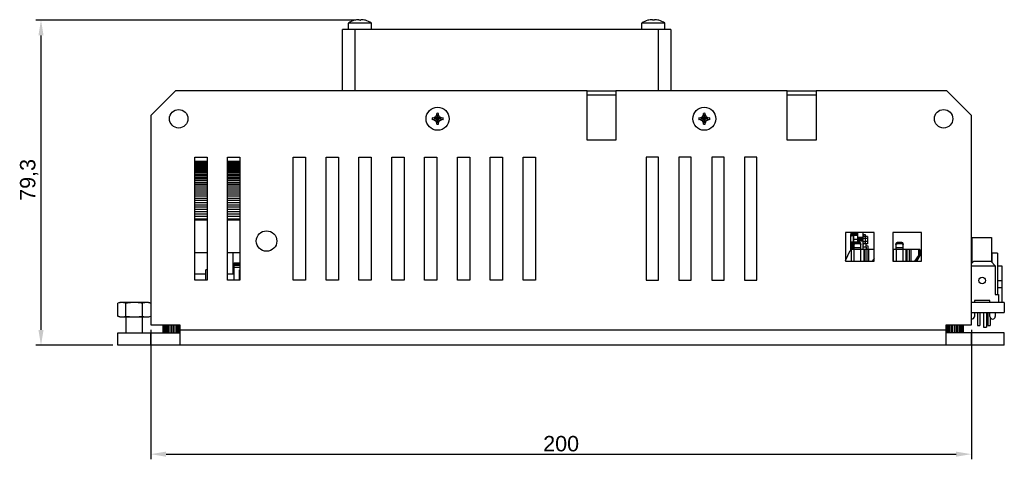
# Model space of a CAD drawing. Header units: millimetres. Extents: x 6 to 490, y 28 to 311.
# Tile 1 of 13: x 15 to 207, y 28 to 113. Entities that reach past the tile are written whole.
import ezdxf

# ---------------------------------------------------------------- set-up
doc = ezdxf.new("R2010")
doc.units = ezdxf.units.MM
doc.linetypes.add('ACAD_ISO10W100', pattern=[18, 12, -3, 0, -3])
doc.layers.add('Assi', color=3, linetype='ACAD_ISO10W100')
doc.styles.get("Standard").update_dxf_attribs({"font": 'arial.ttf', "height": 3})
doc.dimstyles.new('ISO-25', dxfattribs={"dimtxt": 3, "dimasz": 3, "dimexe": 1, "dimexo": 1, "dimgap": 0.5, "dimtad": 1, "dimtoh": 1, "dimdec": 1, "dimlfac": 1.25, "dimtxsty": 'Standard', "dimcen": 3, "dimclrd": 2, "dimclre": 2, "dimclrt": 2, "dimadec": 0, "dimazin": 0, "dimtfac": 1, "dimtdec": 1, "dimtmove": 0, "dimatfit": 3, "dimfxl": 0, "dimarcsym": 0})

# ---------------------------------------------------------------- blocks, each defined once
blk = doc.blocks.new('*D23')
at = {"color": 2, "linetype": 'Continuous', "lineweight": -2}
for p, q in [((79.79, 113.33), (17.76, 113.33)), ((18.76, 52.91), (18.76, 110.33)), ((32.76, 49.91), (17.76, 49.91))]:
    blk.add_line(p, q, dxfattribs=at)
at = {"color": 2, "linetype": 'Continuous'}
for points in [[(18.26, 110.33), (19.26, 110.33), (18.76, 113.33)], [(18.26, 52.91), (19.26, 52.91), (18.76, 49.91)]]:
    blk.add_solid(points, dxfattribs=at)
at = {"layer": 'Defpoints', "color": 0, "linetype": 'Continuous'}
for p in [(18.76, 113.33), (80.79, 113.33), (33.76, 49.91)]:
    blk.add_point(p, dxfattribs=at)
at = {"color": 2, "linetype": 'Continuous', "insert": (14.66, 82.16), "char_height": 3, "attachment_point": 2, "rotation": 90}
blk.add_mtext('79,3', dxfattribs=at)
blk = doc.blocks.new('*D33')
at = {"layer": 'Assi', "color": 2, "linetype": 'Continuous', "lineweight": -2}
for p, q in [((40.16, 52.91), (40.16, 27.68)), ((200.16, 52.91), (200.16, 27.68)), ((43.16, 28.68), (197.16, 28.68))]:
    blk.add_line(p, q, dxfattribs=at)
at = {"layer": 'Assi', "color": 2, "linetype": 'Continuous'}
for points in [[(43.16, 29.18), (43.16, 28.18), (40.16, 28.68)], [(197.16, 29.18), (197.16, 28.18), (200.16, 28.68)]]:
    blk.add_solid(points, dxfattribs=at)
at = {"layer": 'Defpoints', "color": 0, "linetype": 'Continuous'}
for p in [(40.16, 53.91), (200.16, 53.91), (200.16, 28.68)]:
    blk.add_point(p, dxfattribs=at)
at = {"layer": 'Assi', "color": 2, "linetype": 'Continuous', "insert": (120.16, 30.71), "char_height": 3, "attachment_point": 5}
blk.add_mtext('200', dxfattribs=at)

msp = doc.modelspace()

# ---------------------------------------------------------------- linework, layer by layer
at = {"color": 7, "linetype": 'Continuous'}
for p, q in [((79.871, 113.285), (79.868, 113.289)), ((80.791, 113.287), (80.786, 113.331)), ((81.075, 113.287), (81.071, 113.287)), ((81.075, 113.286), (81.08, 113.331)), ((81.998, 113.289), (81.995, 113.285)), ((137.071, 113.285), (137.068, 113.289)), ((137.991, 113.287), (137.986, 113.331)), ((138.275, 113.287), (138.271, 113.287)), ((138.275, 113.286), (138.28, 113.331)), ((139.198, 113.289), (139.195, 113.285)), ((141.533, 111.513), (77.533, 111.513)), ((77.533, 99.513), (77.533, 111.513)), ((83.173, 112.747), (78.693, 112.747)), ((78.693, 111.513), (78.693, 112.747)), ((83.173, 111.513), (83.173, 112.747)), ((135.893, 111.513), (135.893, 112.747)), ((140.373, 112.747), (135.893, 112.747)), ((140.373, 111.513), (140.373, 112.747)), ((141.533, 111.513), (141.533, 99.513)), ((40.162, 94.712), (44.962, 99.512)), ((125.216, 99.512), (44.962, 99.512)), ((125.216, 99.513), (130.816, 99.513)), ((125.216, 89.912), (125.216, 99.512)), ((125.216, 98.713), (130.816, 98.713)), ((130.816, 99.512), (130.816, 89.912)), ((164.254, 99.512), (130.816, 99.512)), ((164.254, 99.513), (169.854, 99.513)), ((164.254, 89.912), (164.254, 99.512)), ((164.254, 98.713), (169.854, 98.713)), ((169.854, 99.512), (169.854, 89.912)), ((195.362, 99.512), (169.854, 99.512)), ((195.362, 99.512), (200.162, 94.712)), ((40.162, 94.712), (40.162, 53.912)), ((97.137, 93.896), (95.013, 94.25)), ((97.137, 94.25), (95.013, 93.896)), ((96.463, 93.685), (95.687, 94.461)), ((96.463, 94.461), (95.687, 93.685)), ((96.252, 93.011), (95.898, 95.135)), ((95.898, 93.011), (96.252, 95.135)), ((149.137, 94.25), (147.013, 93.896)), ((149.137, 93.896), (147.013, 94.25)), ((148.463, 93.685), (147.687, 94.461)), ((147.687, 93.685), (148.463, 94.461)), ((148.252, 93.011), (147.898, 95.135)), ((147.898, 93.011), (148.252, 95.135)), ((200.162, 53.912), (200.162, 94.712)), ((130.816, 89.912), (125.216, 89.912)), ((169.854, 89.912), (164.254, 89.912)), ((48.733, 86.612), (51.133, 86.612)), ((48.733, 62.612), (48.733, 86.612)), ((51.133, 86.612), (51.133, 62.612)), ((55.133, 86.612), (57.533, 86.612)), ((55.133, 62.612), (55.133, 86.612)), ((57.533, 86.612), (57.533, 62.612)), ((67.933, 86.612), (70.333, 86.612)), ((67.933, 62.612), (67.933, 86.612)), ((70.333, 86.612), (70.333, 62.612)), ((74.333, 86.612), (76.733, 86.612)), ((74.333, 62.612), (74.333, 86.612)), ((76.733, 86.612), (76.733, 62.612)), ((80.733, 86.612), (83.133, 86.612)), ((80.733, 62.612), (80.733, 86.612)), ((83.133, 86.612), (83.133, 62.612)), ((87.133, 86.612), (89.533, 86.612)), ((87.133, 62.612), (87.133, 86.612)), ((89.533, 86.612), (89.533, 62.612)), ((93.533, 86.612), (95.933, 86.612)), ((93.533, 62.612), (93.533, 86.612)), ((95.933, 86.612), (95.933, 62.612)), ((99.933, 86.612), (102.333, 86.612)), ((99.933, 62.612), (99.933, 86.612)), ((102.333, 86.612), (102.333, 62.612)), ((106.333, 86.612), (108.733, 86.612)), ((106.333, 62.612), (106.333, 86.612)), ((108.733, 86.612), (108.733, 62.612)), ((112.733, 86.612), (115.133, 86.612)), ((112.733, 62.612), (112.733, 86.612)), ((115.133, 86.612), (115.133, 62.612)), ((136.735, 86.612), (136.735, 62.612)), ((139.135, 86.612), (136.735, 86.612)), ((139.135, 62.612), (139.135, 86.612)), ((143.135, 86.612), (143.135, 62.612)), ((145.535, 86.612), (143.135, 86.612)), ((145.535, 62.612), (145.535, 86.612)), ((149.535, 86.612), (149.535, 62.612)), ((151.935, 86.612), (149.535, 86.612)), ((151.935, 62.612), (151.935, 86.612)), ((155.935, 86.612), (155.935, 62.612)), ((158.335, 86.612), (155.935, 86.612)), ((158.335, 62.612), (158.335, 86.612)), ((48.733, 85.833), (51.133, 85.833)), ((48.733, 85.824), (51.133, 85.824)), ((48.733, 85.799), (51.133, 85.799)), ((48.733, 85.758), (51.133, 85.758)), ((48.733, 85.7), (51.133, 85.7)), ((48.733, 85.626), (51.133, 85.626)), ((48.733, 85.535), (51.133, 85.535)), ((48.733, 85.429), (51.133, 85.429)), ((48.733, 85.306), (51.133, 85.306)), ((48.733, 85.167), (51.133, 85.167)), ((48.733, 85.012), (51.133, 85.012)), ((48.733, 84.842), (51.133, 84.842)), ((48.733, 84.657), (51.133, 84.657)), ((55.133, 85.833), (57.533, 85.833)), ((55.133, 85.824), (57.533, 85.824)), ((55.133, 85.799), (57.533, 85.799)), ((55.133, 85.758), (57.533, 85.758)), ((55.133, 85.7), (57.533, 85.7)), ((55.133, 85.626), (57.533, 85.626)), ((55.133, 85.535), (57.533, 85.535)), ((55.133, 85.429), (57.533, 85.429)), ((55.133, 85.306), (57.533, 85.306)), ((55.133, 85.167), (57.533, 85.167)), ((55.133, 85.012), (57.533, 85.012)), ((55.133, 84.842), (57.533, 84.842)), ((55.133, 84.657), (57.533, 84.657)), ((48.733, 84.456), (51.133, 84.456)), ((48.733, 84.241), (51.133, 84.241)), ((48.733, 84.01), (51.133, 84.01)), ((48.733, 83.766), (51.133, 83.766)), ((48.733, 83.507), (51.133, 83.507)), ((48.733, 83.235), (51.133, 83.235)), ((48.733, 82.949), (51.133, 82.949)), ((48.733, 82.651), (51.133, 82.651)), ((55.133, 84.456), (57.533, 84.456)), ((55.133, 84.241), (57.533, 84.241)), ((55.133, 84.01), (57.533, 84.01)), ((55.133, 83.766), (57.533, 83.766)), ((55.133, 83.507), (57.533, 83.507)), ((55.133, 83.235), (57.533, 83.235)), ((55.133, 82.949), (57.533, 82.949)), ((55.133, 82.651), (57.533, 82.651)), ((48.733, 82.339), (51.133, 82.339)), ((48.733, 82.016), (51.133, 82.016)), ((48.733, 81.68), (51.133, 81.68)), ((48.733, 81.333), (51.133, 81.333)), ((48.733, 80.974), (51.133, 80.974)), ((55.133, 82.339), (57.533, 82.339)), ((55.133, 82.016), (57.533, 82.016)), ((55.133, 81.68), (57.533, 81.68)), ((55.133, 81.333), (57.533, 81.333)), ((55.133, 80.974), (57.533, 80.974)), ((48.733, 80.605), (51.133, 80.605)), ((48.733, 80.226), (51.133, 80.226)), ((48.733, 79.838), (51.133, 79.838)), ((48.733, 79.439), (51.133, 79.439)), ((48.733, 79.033), (51.133, 79.033)), ((55.133, 80.605), (57.533, 80.605)), ((55.133, 80.226), (57.533, 80.226)), ((55.133, 79.838), (57.533, 79.838)), ((55.133, 79.439), (57.533, 79.439)), ((55.133, 79.033), (57.533, 79.033)), ((48.733, 78.617), (51.133, 78.617)), ((48.733, 78.194), (51.133, 78.194)), ((48.733, 77.764), (51.133, 77.764)), ((48.733, 77.327), (51.133, 77.327)), ((48.733, 76.884), (51.133, 76.884)), ((55.133, 78.617), (57.533, 78.617)), ((55.133, 78.194), (57.533, 78.194)), ((55.133, 77.764), (57.533, 77.764)), ((55.133, 77.327), (57.533, 77.327)), ((55.133, 76.884), (57.533, 76.884)), ((48.733, 76.435), (51.133, 76.435)), ((48.733, 75.981), (51.133, 75.981)), ((48.733, 75.523), (51.133, 75.523)), ((48.733, 75.06), (51.133, 75.06)), ((55.133, 76.435), (57.533, 76.435)), ((55.133, 75.981), (57.533, 75.981)), ((55.133, 75.523), (57.533, 75.523)), ((55.133, 75.06), (57.533, 75.06)), ((48.733, 74.594), (51.133, 74.594)), ((51.133, 74.313), (48.733, 74.313)), ((55.133, 74.594), (57.533, 74.594)), ((57.533, 74.313), (55.133, 74.313)), ((175.602, 71.912), (175.602, 66.312)), ((181.202, 71.912), (175.602, 71.912)), ((176.613, 71.541), (176.619, 71.543)), ((176.613, 68.405), (176.613, 71.541)), ((176.619, 71.912), (176.619, 71.39)), ((177.779, 71.718), (176.779, 71.718)), ((177.199, 71.23), (176.779, 71.23)), ((177.121, 71.23), (177.121, 70.028)), ((177.179, 71.534), (177.179, 71.718)), ((177.991, 71.534), (177.179, 71.534)), ((177.199, 70.034), (177.199, 71.289)), ((177.991, 71.289), (177.199, 71.289)), ((177.939, 71.912), (177.939, 71.878)), ((177.939, 71.534), (177.939, 71.39)), ((177.991, 71.474), (177.939, 71.474)), ((177.991, 69.929), (177.991, 71.912)), ((179.055, 70.247), (179.055, 71.912)), ((179.055, 71.223), (179.191, 71.223)), ((179.495, 71.448), (179.063, 71.448)), ((179.615, 71.147), (179.063, 71.147)), ((179.495, 71.138), (179.063, 71.138)), ((179.191, 71.223), (179.191, 71.147)), ((179.495, 71.147), (179.495, 71.448)), ((179.495, 69.698), (179.495, 71.138)), ((179.871, 71.118), (179.495, 71.118)), ((179.615, 71.147), (179.615, 71.118)), ((179.871, 71.118), (179.871, 69.718)), ((181.202, 66.312), (181.202, 71.912)), ((184.802, 71.912), (184.802, 66.312)), ((190.402, 71.912), (184.802, 71.912)), ((190.402, 66.312), (190.402, 71.912)), ((176.619, 69.868), (176.619, 68.405)), ((177.779, 70.028), (176.779, 70.028)), ((177.179, 69.788), (177.179, 69.38)), ((177.214, 69.788), (177.179, 69.788)), ((177.179, 69.38), (177.198, 69.38)), ((177.198, 69.713), (177.198, 68.612)), ((177.991, 70.521), (177.199, 70.521)), ((177.991, 70.034), (177.199, 70.034)), ((177.405, 70.028), (177.405, 70.034)), ((178.315, 69.929), (177.503, 69.929)), ((178.315, 69.699), (177.503, 69.699)), ((179.055, 70.918), (177.991, 70.918)), ((179.055, 70.781), (177.991, 70.781)), ((179.055, 70.597), (177.991, 70.597)), ((179.055, 70.444), (177.991, 70.444)), ((179.055, 70.327), (177.991, 70.327)), ((179.055, 70.254), (177.991, 70.254)), ((179.055, 70.235), (177.991, 70.235)), ((178.62, 68.612), (178.62, 69.713)), ((179.055, 68.612), (179.055, 70.235)), ((179.055, 69.788), (179.063, 69.788)), ((179.063, 69.287), (179.055, 69.287)), ((179.495, 70.738), (179.063, 70.738)), ((179.495, 70.098), (179.063, 70.098)), ((179.495, 69.698), (179.063, 69.698)), ((179.871, 70.718), (179.495, 70.718)), ((179.871, 70.118), (179.495, 70.118)), ((179.871, 69.718), (179.495, 69.718)), ((179.615, 69.068), (179.615, 69.718)), ((179.615, 69.336), (179.927, 69.309)), ((179.927, 69.309), (179.927, 68.612)), ((185.427, 69.713), (185.427, 68.612)), ((186.545, 69.929), (185.732, 69.929)), ((186.545, 69.699), (185.732, 69.699)), ((186.85, 68.612), (186.85, 69.713)), ((200.221, 70.929), (200.221, 65.917)), ((200.221, 70.929), (204.085, 70.929)), ((204.085, 70.929), (204.085, 66.124)), ((51.133, 67.913), (48.733, 67.913)), ((57.533, 67.913), (55.133, 67.913)), ((56.184, 67.913), (56.184, 63.753)), ((175.602, 66.473), (176.503, 68.405)), ((176.69, 68.405), (176.503, 68.405)), ((176.69, 68.612), (176.69, 66.312)), ((177.218, 68.612), (176.69, 68.612)), ((177.179, 68.612), (177.179, 68.772)), ((177.198, 68.772), (177.179, 68.772)), ((181.202, 68.612), (178.62, 68.612)), ((179.615, 69.068), (179.063, 69.068)), ((179.615, 69.067), (179.063, 69.067)), ((179.149, 68.612), (179.149, 66.312)), ((179.495, 69.068), (179.495, 69.067)), ((179.615, 69.067), (179.615, 68.612)), ((184.919, 68.405), (184.802, 68.405)), ((184.919, 68.612), (184.919, 66.312)), ((185.448, 68.612), (184.919, 68.612)), ((190.118, 68.612), (186.85, 68.612)), ((187.378, 68.612), (187.378, 66.312)), ((189.866, 67.393), (189.052, 66.312)), ((189.304, 66.312), (190.118, 67.393)), ((190.118, 67.393), (189.435, 66.312)), ((189.866, 68.612), (189.866, 67.393)), ((189.866, 67.393), (190.118, 67.393)), ((190.118, 68.612), (190.118, 67.393)), ((204.135, 67.873), (204.135, 66.074)), ((205.261, 67.873), (204.135, 67.873)), ((205.261, 67.873), (205.261, 59.833)), ((56.371, 65.829), (56.371, 62.612)), ((57.533, 65.913), (56.531, 65.913)), ((57.533, 65.64), (56.531, 65.64)), ((175.602, 66.312), (181.202, 66.312)), ((181.202, 66.816), (180.822, 66.312)), ((181.074, 66.312), (181.202, 66.482)), ((184.802, 66.312), (190.402, 66.312)), ((200.537, 66.233), (200.162, 65.858)), ((200.162, 65.433), (204.777, 65.433)), ((203.977, 66.233), (200.537, 66.233)), ((204.777, 65.433), (203.977, 66.233)), ((204.777, 65.433), (204.777, 59.833)), ((205.261, 65.433), (206.098, 65.433)), ((206.098, 65.433), (206.098, 58.233)), ((50.926, 63.753), (48.733, 63.753)), ((51.133, 64.633), (50.926, 64.633)), ((50.926, 62.612), (50.926, 64.633)), ((56.371, 63.753), (55.133, 63.753)), ((57.533, 64.633), (57.479, 64.633)), ((57.479, 62.612), (57.479, 64.633)), ((51.133, 62.612), (48.733, 62.612)), ((57.533, 62.612), (55.133, 62.612)), ((70.333, 62.612), (67.933, 62.612)), ((76.733, 62.612), (74.333, 62.612)), ((83.133, 62.612), (80.733, 62.612)), ((89.533, 62.612), (87.133, 62.612)), ((95.933, 62.612), (93.533, 62.612)), ((102.333, 62.612), (99.933, 62.612)), ((108.733, 62.612), (106.333, 62.612)), ((115.133, 62.612), (112.733, 62.612)), ((136.735, 62.612), (139.135, 62.612)), ((143.135, 62.612), (145.535, 62.612)), ((149.535, 62.612), (151.935, 62.612)), ((155.935, 62.612), (158.335, 62.612)), ((205.261, 62.535), (206.093, 62.535)), ((206.093, 62.535), (206.093, 61.175)), ((204.777, 59.833), (205.457, 59.833)), ((205.261, 61.175), (206.093, 61.175)), ((205.457, 59.833), (205.457, 58.233)), ((34.155, 58.245), (33.712, 58.126)), ((33.712, 55.563), (33.712, 58.126)), ((39.735, 58.245), (34.155, 58.245)), ((35.329, 55.563), (35.329, 58.126)), ((38.562, 55.563), (38.562, 58.126)), ((39.735, 58.245), (40.162, 58.13)), ((206.545, 58.233), (200.162, 58.233)), ((200.745, 58.633), (200.745, 58.233)), ((203.769, 58.633), (200.745, 58.633)), ((203.769, 58.233), (203.769, 58.633)), ((206.545, 58.233), (206.545, 56.312)), ((200.162, 56.312), (206.545, 56.312)), ((200.745, 56.312), (200.745, 55.553)), ((201.306, 56.312), (201.306, 53.752)), ((201.786, 56.312), (201.786, 53.752)), ((202.538, 56.312), (202.538, 53.464)), ((203.097, 56.312), (203.097, 53.464)), ((203.338, 56.312), (203.338, 53.752)), ((203.769, 55.553), (203.769, 56.312)), ((204.809, 56.312), (204.809, 55.553)), ((34.155, 55.445), (33.712, 55.563)), ((34.155, 55.445), (39.735, 55.445)), ((35.348, 52.312), (35.348, 55.445)), ((38.548, 52.312), (38.548, 55.445)), ((39.735, 55.445), (40.162, 55.559)), ((40.162, 53.912), (45.842, 53.912)), ((42.532, 53.912), (42.532, 52.312)), ((42.564, 53.912), (42.564, 52.312)), ((42.66, 53.912), (42.66, 52.312)), ((42.816, 53.912), (42.816, 52.312)), ((43.026, 53.912), (43.026, 52.312)), ((43.282, 53.912), (43.282, 52.312)), ((43.574, 53.912), (43.574, 52.312)), ((43.891, 53.912), (43.891, 52.312)), ((44.22, 53.912), (44.22, 52.312)), ((44.549, 53.912), (44.549, 52.312)), ((44.866, 53.912), (44.866, 52.312)), ((45.158, 53.912), (45.158, 52.312)), ((45.414, 53.912), (45.414, 52.312)), ((45.624, 53.912), (45.624, 52.312)), ((45.78, 53.912), (45.78, 52.312)), ((45.842, 53.912), (45.842, 49.912)), ((195.202, 49.912), (195.202, 53.912)), ((195.202, 53.912), (200.162, 53.912)), ((195.264, 53.912), (195.264, 52.312)), ((195.419, 53.912), (195.419, 52.312)), ((195.629, 53.912), (195.629, 52.312)), ((195.885, 53.912), (195.885, 52.312)), ((196.177, 53.912), (196.177, 52.312)), ((196.494, 53.912), (196.494, 52.312)), ((196.823, 53.912), (196.823, 52.312)), ((197.152, 53.912), (197.152, 52.312)), ((197.469, 53.912), (197.469, 52.312)), ((197.761, 53.912), (197.761, 52.312)), ((198.017, 53.912), (198.017, 52.312)), ((198.227, 53.912), (198.227, 52.312)), ((198.383, 53.912), (198.383, 52.312)), ((198.479, 53.912), (198.479, 52.312)), ((198.511, 53.912), (198.511, 52.312)), ((201.306, 53.752), (201.786, 53.752)), ((203.338, 53.752), (203.818, 53.752)), ((203.818, 55.333), (203.818, 53.752)), ((33.762, 52.312), (45.842, 52.312)), ((33.762, 49.912), (33.762, 52.312)), ((40.162, 49.912), (40.162, 52.312)), ((206.562, 52.312), (195.202, 52.312)), ((200.162, 49.912), (200.162, 52.312)), ((202.538, 53.464), (203.097, 53.464)), ((206.562, 49.912), (206.562, 52.312)), ((206.562, 49.912), (33.762, 49.912))]:
    msp.add_line(p, q, dxfattribs=at)
at = {"color": 9, "linetype": 'Continuous'}
for p, q in [((79.933, 111.513), (79.933, 99.513)), ((139.133, 99.513), (139.133, 111.513)), ((176.619, 71.878), (177.939, 71.878)), ((176.619, 71.39), (177.939, 71.39)), ((176.666, 71.912), (176.666, 71.878)), ((176.666, 71.765), (176.666, 71.39)), ((176.892, 71.878), (176.892, 71.912)), ((176.892, 71.39), (176.892, 71.718)), ((177.005, 71.912), (177.005, 71.23)), ((177.214, 71.718), (177.214, 71.534)), ((177.739, 71.534), (177.739, 71.718)), ((177.773, 71.718), (177.773, 71.534)), ((177.779, 71.718), (177.779, 71.912)), ((177.779, 71.289), (177.779, 71.534)), ((177.814, 71.534), (177.814, 71.722)), ((177.854, 71.737), (177.854, 71.534)), ((177.291, 69.868), (176.619, 69.868)), ((176.666, 69.868), (176.666, 68.405)), ((176.892, 68.612), (176.892, 69.868)), ((177.005, 70.028), (177.005, 68.612)), ((177.503, 69.929), (177.503, 69.699)), ((177.779, 69.929), (177.779, 70.028)), ((178.315, 69.699), (178.315, 69.929)), ((185.732, 69.929), (185.732, 69.699)), ((186.545, 69.699), (186.545, 69.929)), ((177.198, 68.971), (178.62, 68.971)), ((177.218, 68.612), (177.218, 66.312)), ((178.62, 68.612), (177.218, 68.612)), ((178.62, 66.312), (178.62, 68.612)), ((179.352, 68.612), (179.352, 66.312)), ((179.839, 66.312), (179.839, 68.612)), ((180.091, 68.612), (180.091, 66.312)), ((185.427, 68.971), (186.85, 68.971)), ((185.448, 68.612), (185.448, 66.312)), ((186.85, 68.612), (185.448, 68.612)), ((186.85, 66.312), (186.85, 68.612)), ((187.581, 68.612), (187.581, 66.312)), ((188.069, 66.312), (188.069, 68.612)), ((188.321, 68.612), (188.321, 66.312)), ((56.371, 65.515), (57.533, 65.515)), ((56.531, 65.913), (56.531, 65.64)), ((57.533, 65.106), (56.371, 65.106)), ((45.842, 52.912), (195.202, 52.912))]:
    msp.add_line(p, q, dxfattribs=at)
at = {"color": 7, "linetype": 'Continuous'}
for centre, radius in [((96.075, 94.073), 2.24), ((148.075, 94.073), 2.24), ((45.602, 94.073), 1.8), ((194.723, 94.073), 1.8), ((62.733, 70.232), 2), ((202.257, 62.553), 0.64)]:
    msp.add_circle(centre, radius, dxfattribs=at)
for centre, radius, start, end in [((80.933, 109.433), 4, 105.43697, 124.0558), ((80.935, 109.531), 3.902, 103.11636, 105.81436), ((80.722, 110.059), 3.341, 93.04562, 101.62232), ((80.933, 108.442), 4.847, 91.6735, 92.09038), ((80.933, 108.436), 4.853, 88.375, 91.67318), ((80.933, 108.442), 4.847, 87.90962, 88.32647), ((81.148, 110.096), 3.303, 78.32846, 87.0036), ((80.931, 109.531), 3.902, 74.18564, 76.88364), ((80.933, 109.433), 4, 55.94414, 74.56301), ((138.133, 109.433), 4, 105.43697, 124.0558), ((138.135, 109.531), 3.902, 103.11636, 105.81436), ((137.922, 110.059), 3.341, 93.04562, 101.62232), ((138.133, 108.442), 4.847, 91.6735, 92.09038), ((138.133, 108.436), 4.853, 88.375, 91.67318), ((138.133, 108.442), 4.847, 87.90962, 88.32647), ((138.348, 110.096), 3.303, 78.32846, 87.0036), ((138.131, 109.531), 3.902, 74.18564, 76.88364), ((138.133, 109.433), 4, 55.94414, 74.56301), ((100.186, 94.073), 5.176, 178.04077, 181.52363), ((99.777, 85.416), 9.927, 114.33063, 117.51159), ((104.801, 90.338), 10.003, 152.50059, 155.65719), ((96.075, 89.962), 5.176, 88.04071, 91.95929), ((87.418, 90.371), 9.927, 24.33063, 27.51159), ((92.374, 85.416), 9.926, 62.48838, 65.6694), ((91.964, 94.073), 5.176, 358.3794, 1.95924), ((152.186, 94.073), 5.176, 178.04077, 181.52363), ((151.777, 85.416), 9.927, 114.33063, 117.51159), ((156.801, 90.338), 10.003, 152.50059, 155.65719), ((148.075, 89.962), 5.176, 88.04071, 91.95929), ((139.418, 90.371), 9.927, 24.33063, 27.51159), ((144.374, 85.416), 9.926, 62.48838, 65.6694), ((143.964, 94.073), 5.176, 358.3794, 1.95924), ((100.18, 94.073), 5.169, 181.52378, 181.95983), ((99.81, 102.799), 10.003, 242.50059, 245.65719), ((104.732, 97.775), 9.927, 204.33063, 207.51159), ((96.075, 98.184), 5.176, 268.04071, 271.95929), ((87.418, 97.775), 9.926, 332.48839, 335.66939), ((92.374, 102.73), 9.927, 294.33063, 297.51159), ((91.971, 94.073), 5.169, 358.04016, 358.37917), ((152.18, 94.073), 5.169, 181.52378, 181.95983), ((151.81, 102.799), 10.003, 242.50059, 245.65719), ((156.732, 97.775), 9.927, 204.33063, 207.51159), ((148.075, 98.184), 5.176, 268.04071, 271.95929), ((139.418, 97.775), 9.926, 332.48839, 335.66939), ((144.374, 102.73), 9.927, 294.33063, 297.51159), ((143.971, 94.073), 5.169, 358.04016, 358.37917), ((176.779, 71.878), 0.16, 180, 270), ((176.779, 71.39), 0.16, 180, 270), ((177.779, 71.878), 0.16, 270, 0), ((177.779, 71.39), 0.16, 320.88174, 0), ((176.779, 69.868), 0.16, 90, 180), ((177.503, 69.273), 0.425, 89.99721, 100.91515), ((177.779, 69.868), 0.16, 22.23275, 90), ((178.316, 69.273), 0.425, 79.08485, 90.00279), ((179.207, 69.609), 0.16, 198.08814, 205.76686), ((179.271, 69.46), 0.216, 164.45061, 180), ((179.271, 71.05), 0.216, 190.79125, 195.54941), ((185.732, 69.273), 0.425, 89.99721, 100.91515), ((186.545, 69.273), 0.425, 79.08485, 90.00279), ((200.225, 55.553), 0.52, 263.09431, 0), ((204.289, 55.553), 0.52, 180, 0)]:
    msp.add_arc(centre, radius, start, end, dxfattribs=at)
for points, knots in [([(80.786, 113.331), (80.765, 113.339), (80.687, 113.368), (80.605, 113.388), (80.545, 113.395)], [0, 0, 0, 0, 0.2662121, 1, 1, 1, 1]), ([(80.756, 113.285), (80.758, 113.29), (80.768, 113.305), (80.778, 113.32), (80.786, 113.331)], [0, 0, 0, 0, 0.261837, 1, 1, 1, 1]), ([(81.321, 113.395), (81.302, 113.393), (81.219, 113.38), (81.139, 113.355), (81.08, 113.331)], [0, 0, 0, 0, 0.2350434, 1, 1, 1, 1]), ([(81.08, 113.331), (81.083, 113.328), (81.093, 113.313), (81.103, 113.297), (81.11, 113.285)], [0, 0, 0, 0, 0.2383138, 1, 1, 1, 1]), ([(137.986, 113.331), (137.965, 113.339), (137.887, 113.368), (137.805, 113.388), (137.745, 113.395)], [0, 0, 0, 0, 0.2662121, 1, 1, 1, 1]), ([(137.956, 113.285), (137.958, 113.29), (137.968, 113.305), (137.978, 113.32), (137.986, 113.331)], [0, 0, 0, 0, 0.261837, 1, 1, 1, 1]), ([(138.521, 113.395), (138.502, 113.393), (138.419, 113.38), (138.339, 113.355), (138.28, 113.331)], [0, 0, 0, 0, 0.2350434, 1, 1, 1, 1]), ([(138.28, 113.331), (138.283, 113.328), (138.293, 113.313), (138.303, 113.297), (138.31, 113.285)], [0, 0, 0, 0, 0.2383138, 1, 1, 1, 1]), ([(177.503, 69.929), (177.463, 69.929), (177.387, 69.918), (177.287, 69.873), (177.216, 69.803), (177.198, 69.742), (177.198, 69.713)], [0, 0, 0, 0, 0.2879945, 0.5553417, 0.7905118, 1, 1, 1, 1]), ([(177.198, 69.483), (177.198, 69.507), (177.21, 69.557), (177.26, 69.619), (177.333, 69.667), (177.391, 69.685), (177.422, 69.691)], [0, 0, 0, 0, 0.2151947, 0.4500464, 0.712586, 1, 1, 1, 1]), ([(178.62, 69.713), (178.62, 69.742), (178.602, 69.803), (178.531, 69.873), (178.431, 69.918), (178.355, 69.929), (178.315, 69.929)], [0, 0, 0, 0, 0.2094882, 0.4446583, 0.7120055, 1, 1, 1, 1]), ([(178.396, 69.691), (178.427, 69.685), (178.485, 69.667), (178.559, 69.619), (178.608, 69.557), (178.62, 69.507), (178.62, 69.483)], [0, 0, 0, 0, 0.287414, 0.5499536, 0.7848053, 1, 1, 1, 1]), ([(185.732, 69.929), (185.693, 69.929), (185.617, 69.918), (185.517, 69.873), (185.446, 69.803), (185.427, 69.742), (185.427, 69.713)], [0, 0, 0, 0, 0.2879945, 0.5553417, 0.7905118, 1, 1, 1, 1]), ([(185.427, 69.483), (185.427, 69.507), (185.44, 69.557), (185.489, 69.619), (185.563, 69.667), (185.621, 69.685), (185.652, 69.691)], [0, 0, 0, 0, 0.2151947, 0.4500464, 0.712586, 1, 1, 1, 1]), ([(186.85, 69.713), (186.85, 69.742), (186.831, 69.803), (186.76, 69.873), (186.661, 69.918), (186.584, 69.929), (186.545, 69.929)], [0, 0, 0, 0, 0.2094882, 0.4446583, 0.7120055, 1, 1, 1, 1]), ([(186.626, 69.691), (186.657, 69.685), (186.715, 69.667), (186.788, 69.619), (186.838, 69.557), (186.85, 69.507), (186.85, 69.483)], [0, 0, 0, 0, 0.287414, 0.5499536, 0.7848053, 1, 1, 1, 1]), ([(56.531, 65.913), (56.51, 65.913), (56.471, 65.909), (56.426, 65.895), (56.398, 65.877), (56.383, 65.863), (56.373, 65.847), (56.371, 65.835), (56.371, 65.829)], [0, 0, 0, 0, 0.3148326, 0.5959295, 0.7165762, 0.8223171, 0.9151557, 1, 1, 1, 1]), ([(56.371, 65.557), (56.371, 65.562), (56.373, 65.574), (56.383, 65.59), (56.398, 65.604), (56.426, 65.622), (56.471, 65.636), (56.51, 65.64), (56.531, 65.64)], [0, 0, 0, 0, 0.0848443, 0.1776831, 0.283424, 0.4040708, 0.6851677, 1, 1, 1, 1]), ([(35.329, 58.126), (35.196, 58.162), (34.995, 58.206), (34.724, 58.237), (34.521, 58.245), (34.317, 58.237), (34.046, 58.206), (33.845, 58.162), (33.712, 58.126)], [0, 0, 0, 0, 0.2516938, 0.3761094, 0.5000002, 0.6238909, 0.7483065, 1, 1, 1, 1]), ([(38.562, 58.126), (38.294, 58.162), (37.756, 58.221), (36.945, 58.253), (36.134, 58.221), (35.597, 58.162), (35.329, 58.126)], [0, 0, 0, 0, 0.2500092, 0.5000002, 0.7499911, 1, 1, 1, 1]), ([(40.162, 58.13), (40.031, 58.165), (39.832, 58.208), (39.563, 58.237), (39.362, 58.245), (39.161, 58.236), (38.892, 58.205), (38.693, 58.161), (38.562, 58.126)], [0, 0, 0, 0, 0.2515757, 0.3759697, 0.499868, 0.6237882, 0.7482425, 1, 1, 1, 1]), ([(33.712, 55.563), (33.845, 55.528), (34.046, 55.484), (34.317, 55.453), (34.521, 55.445), (34.724, 55.453), (34.995, 55.484), (35.196, 55.528), (35.329, 55.563)], [0, 0, 0, 0, 0.2516937, 0.3761095, 0.5000001, 0.6238908, 0.7483065, 1, 1, 1, 1]), ([(35.329, 55.563), (35.597, 55.528), (36.134, 55.469), (36.945, 55.437), (37.756, 55.469), (38.294, 55.528), (38.562, 55.563)], [0, 0, 0, 0, 0.2500091, 0.5000001, 0.7499911, 1, 1, 1, 1]), ([(38.562, 55.563), (38.693, 55.528), (38.892, 55.485), (39.161, 55.453), (39.362, 55.445), (39.563, 55.452), (39.832, 55.482), (40.031, 55.524), (40.162, 55.559)], [0, 0, 0, 0, 0.2517577, 0.3762122, 0.5001324, 0.6240305, 0.7484246, 1, 1, 1, 1])]:
    msp.add_open_spline(points, degree=3, knots=knots, dxfattribs=at)
at = {"color": 9, "linetype": 'Continuous'}
for points, knots in [([(176.666, 71.878), (176.666, 71.857), (176.671, 71.817), (176.691, 71.772), (176.715, 71.745), (176.735, 71.729), (176.756, 71.72), (176.771, 71.718), (176.779, 71.718)], [0, 0, 0, 0, 0.287071, 0.5535712, 0.6755077, 0.7893172, 0.8965755, 1, 1, 1, 1]), ([(176.666, 71.39), (176.666, 71.37), (176.671, 71.33), (176.691, 71.285), (176.715, 71.257), (176.735, 71.242), (176.756, 71.232), (176.771, 71.23), (176.779, 71.23)], [0, 0, 0, 0, 0.287071, 0.5535712, 0.6755077, 0.7893172, 0.8965755, 1, 1, 1, 1]), ([(177.005, 71.718), (176.998, 71.718), (176.982, 71.72), (176.961, 71.729), (176.941, 71.745), (176.918, 71.772), (176.897, 71.817), (176.892, 71.857), (176.892, 71.878)], [0, 0, 0, 0, 0.1034245, 0.2106828, 0.3244923, 0.4464288, 0.712929, 1, 1, 1, 1]), ([(177.005, 71.23), (176.998, 71.23), (176.982, 71.232), (176.961, 71.242), (176.941, 71.257), (176.918, 71.285), (176.897, 71.33), (176.892, 71.37), (176.892, 71.39)], [0, 0, 0, 0, 0.1034245, 0.2106828, 0.3244923, 0.4464288, 0.712929, 1, 1, 1, 1]), ([(176.779, 70.028), (176.771, 70.028), (176.756, 70.026), (176.735, 70.017), (176.715, 70.001), (176.691, 69.974), (176.671, 69.929), (176.666, 69.889), (176.666, 69.868)], [0, 0, 0, 0, 0.1034244, 0.2106836, 0.3244946, 0.4464329, 0.7129354, 1, 1, 1, 1]), ([(176.892, 69.868), (176.892, 69.889), (176.897, 69.929), (176.918, 69.974), (176.941, 70.001), (176.961, 70.017), (176.982, 70.026), (176.998, 70.028), (177.005, 70.028)], [0, 0, 0, 0, 0.2870644, 0.5535668, 0.6755051, 0.7893162, 0.8965755, 1, 1, 1, 1])]:
    msp.add_open_spline(points, degree=3, knots=knots, dxfattribs=at)

# ---------------------------------------------------------------- dimensions: what is measured, and where the dimension line sits
at = {"color": 2, "linetype": 'Continuous'}
dim = msp.add_linear_dim(base=(18.764, 113.331), p1=(33.762, 49.912), p2=(80.786, 113.331), angle=90, dimstyle='ISO-25', dxfattribs=at)
dim.commit()
dim.dimension.update_dxf_attribs({"geometry": '*D23', "text_midpoint": (18.764, 82.161), "dimtype": 160})
at = {"layer": 'Assi', "linetype": 'Continuous'}
dim = msp.add_linear_dim(base=(200.162, 28.677), p1=(40.162, 53.912), p2=(200.162, 53.912), dimstyle='ISO-25', dxfattribs=at)
dim.commit()
dim.dimension.update_dxf_attribs({"geometry": '*D33', "text_midpoint": (120.162, 30.708)})

doc.saveas('drawing.dxf')
